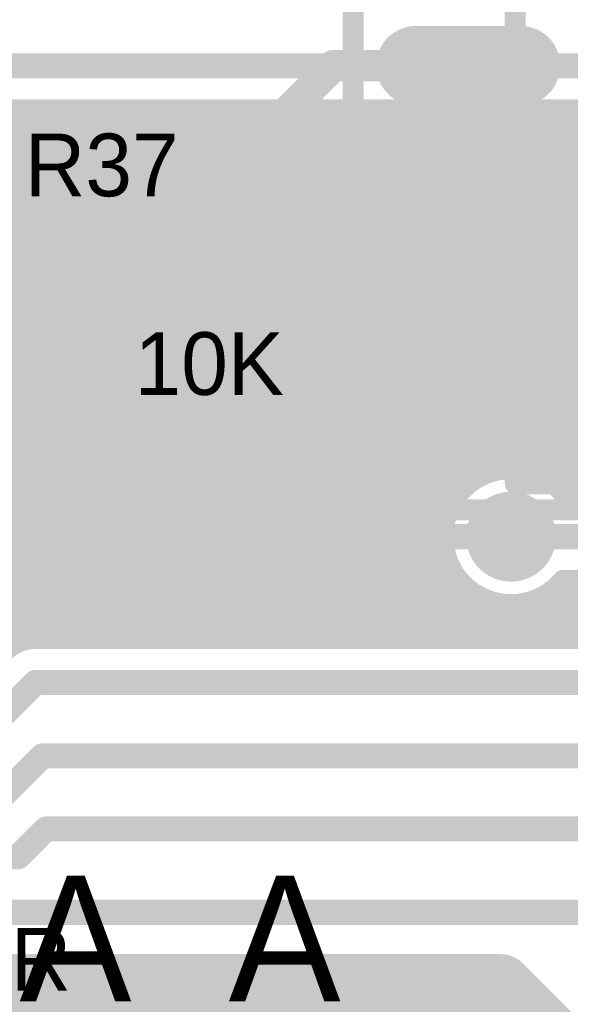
# Model space of a CAD drawing. Extents: x 7.17 to 14.1, y 4 to 11.75.
# Tile 54 of 219: x 8.07 to 8.34, y 7.76 to 8.23. Entities that reach past the tile are written whole.
import ezdxf

# ---------------------------------------------------------------- set-up
doc = ezdxf.new("R2010")
doc.units = 0
doc.layers.get('0').update_dxf_attribs({"linetype": 'CONTINUOUS'})
for name, color, linetype in [('BOTTOMLAYER', 5, 'CONTINUOUS'), ('BOTTOMSOLDER', 6, 'CONTINUOUS'), ('MECHANICAL1', 6, 'CONTINUOUS'), ('MECHANICAL5', 56, 'CONTINUOUS'), ('TOPLAYER', 1, 'CONTINUOUS'), ('TOPOVERLAY', 2, 'CONTINUOUS'), ('TOPPASTE', 8, 'CONTINUOUS'), ('TOPSOLDER', 216, 'CONTINUOUS')]:
    doc.layers.add(name, color=color, linetype=linetype)

# ---------------------------------------------------------------- blocks, each defined once
blk = doc.blocks.new('SWITCH_4_POS_SPST_66')
at = {"layer": 'MECHANICAL1', "const_width": 0.01}
for points in [[(0.0225, -0.075), (0.0225, 0.05)], [(0.0225, -0.2), (0.0225, 0.05)], [(-0.02, 0.0075), (0.0225, 0.0075)], [(-0.02, 0), (-0.02, 0.0075)], [(-0.02, -0.0075), (-0.02, 0)], [(-0.02, -0.0075), (0.0225, -0.0075)], [(-0.02, -0.0425), (0.0225, -0.0425)], [(-0.02, -0.05), (-0.02, -0.0425)], [(-0.02, -0.0575), (-0.02, -0.05)], [(-0.02, -0.0575), (0.0225, -0.0575)], [(-0.02, -0.0925), (0.0225, -0.0925)], [(-0.02, -0.1), (-0.02, -0.0925)], [(-0.02, -0.1075), (-0.02, -0.1)], [(-0.02, -0.1075), (0.0225, -0.1075)], [(-0.02, -0.1425), (0.0225, -0.1425)], [(-0.02, -0.15), (-0.02, -0.1425)], [(-0.02, -0.1575), (-0.02, -0.15)], [(-0.02, -0.1575), (0.0225, -0.1575)], [(0.0225, -0.2), (0.1975, -0.2)]]:
    blk.add_lwpolyline(points, dxfattribs=at)
at = {"layer": 'MECHANICAL1', "const_width": 0.005}
for points in [[(-0.0225, 0.0075, 1), (-0.0175, 0.0075, 1)], [(-0.0225, 0.0075, 1), (-0.0175, 0.0075, 1)], [(0.02, 0.0075, 1), (0.025, 0.0075, 1)], [(-0.0225, 0, 1), (-0.0175, 0, 1)], [(-0.0225, 0, 1), (-0.0175, 0, 1)], [(-0.0225, -0.0075, 1), (-0.0175, -0.0075, 1)], [(-0.0225, -0.0075, 1), (-0.0175, -0.0075, 1)], [(0.02, -0.0075, 1), (0.025, -0.0075, 1)], [(-0.0225, -0.0425, 1), (-0.0175, -0.0425, 1)], [(-0.0225, -0.0425, 1), (-0.0175, -0.0425, 1)], [(0.02, -0.0425, 1), (0.025, -0.0425, 1)], [(-0.0225, -0.05, 1), (-0.0175, -0.05, 1)], [(-0.0225, -0.05, 1), (-0.0175, -0.05, 1)], [(-0.0225, -0.0575, 1), (-0.0175, -0.0575, 1)], [(-0.0225, -0.0575, 1), (-0.0175, -0.0575, 1)], [(0.02, -0.0575, 1), (0.025, -0.0575, 1)], [(0.02, -0.075, 1), (0.025, -0.075, 1)], [(-0.0225, -0.0925, 1), (-0.0175, -0.0925, 1)], [(-0.0225, -0.0925, 1), (-0.0175, -0.0925, 1)], [(0.02, -0.0925, 1), (0.025, -0.0925, 1)], [(-0.0225, -0.1, 1), (-0.0175, -0.1, 1)], [(-0.0225, -0.1, 1), (-0.0175, -0.1, 1)], [(-0.0225, -0.1075, 1), (-0.0175, -0.1075, 1)], [(-0.0225, -0.1075, 1), (-0.0175, -0.1075, 1)], [(0.02, -0.1075, 1), (0.025, -0.1075, 1)], [(-0.0225, -0.1425, 1), (-0.0175, -0.1425, 1)], [(-0.0225, -0.1425, 1), (-0.0175, -0.1425, 1)], [(0.02, -0.1425, 1), (0.025, -0.1425, 1)], [(-0.0225, -0.15, 1), (-0.0175, -0.15, 1)], [(-0.0225, -0.15, 1), (-0.0175, -0.15, 1)], [(-0.0225, -0.1575, 1), (-0.0175, -0.1575, 1)], [(-0.0225, -0.1575, 1), (-0.0175, -0.1575, 1)], [(0.02, -0.1575, 1), (0.025, -0.1575, 1)], [(0.02, -0.2, 1), (0.025, -0.2, 1)], [(0.02, -0.2, 1), (0.025, -0.2, 1)]]:
    blk.add_lwpolyline(points, format="xyb", close=True, dxfattribs=at)
at = {"layer": 'TOPLAYER', "const_width": 0.03}
for points in [[(0.025, 0), (-0.025, 0)], [(0.025, -0.05), (-0.025, -0.05)], [(0.025, -0.1), (-0.025, -0.1)], [(0.025, -0.15), (-0.025, -0.15)]]:
    blk.add_lwpolyline(points, dxfattribs=at)
at = {"layer": 'TOPLAYER', "const_width": 0.015}
for points in [[(-0.0325, 0, 1), (-0.0175, 0, 1)], [(0.0175, 0, 1), (0.0325, 0, 1)], [(-0.0325, -0.05, 1), (-0.0175, -0.05, 1)], [(0.0175, -0.05, 1), (0.0325, -0.05, 1)], [(-0.0325, -0.1, 1), (-0.0175, -0.1, 1)], [(0.0175, -0.1, 1), (0.0325, -0.1, 1)], [(-0.0325, -0.15, 1), (-0.0175, -0.15, 1)], [(0.0175, -0.15, 1), (0.0325, -0.15, 1)]]:
    blk.add_lwpolyline(points, format="xyb", close=True, dxfattribs=at)
at = {"layer": 'TOPOVERLAY', "const_width": 0.01}
for points in [[(-0.055, -0.2125), (-0.055, 0.0625)], [(-0.055, -0.2125), (0.275, -0.2125)]]:
    blk.add_lwpolyline(points, dxfattribs=at)
at = {"layer": 'TOPOVERLAY', "const_width": 0.005}
blk.add_lwpolyline([(-0.0575, -0.2125, 1), (-0.0525, -0.2125, 1)], format="xyb", close=True, dxfattribs=at)
blk.add_lwpolyline([(-0.0575, -0.2125, 1), (-0.0525, -0.2125, 1)], format="xyb", close=True, dxfattribs=at)
at = {"layer": 'TOPPASTE', "const_width": 0.03}
for points in [[(0.025, 0), (-0.025, 0)], [(0.025, -0.05), (-0.025, -0.05)], [(0.025, -0.1), (-0.025, -0.1)], [(0.025, -0.15), (-0.025, -0.15)]]:
    blk.add_lwpolyline(points, dxfattribs=at)
at = {"layer": 'TOPPASTE', "const_width": 0.015}
for points in [[(-0.0325, 0, 1), (-0.0175, 0, 1)], [(0.0175, 0, 1), (0.0325, 0, 1)], [(-0.0325, -0.05, 1), (-0.0175, -0.05, 1)], [(0.0175, -0.05, 1), (0.0325, -0.05, 1)], [(-0.0325, -0.1, 1), (-0.0175, -0.1, 1)], [(0.0175, -0.1, 1), (0.0325, -0.1, 1)], [(-0.0325, -0.15, 1), (-0.0175, -0.15, 1)], [(0.0175, -0.15, 1), (0.0325, -0.15, 1)]]:
    blk.add_lwpolyline(points, format="xyb", close=True, dxfattribs=at)
at = {"layer": 'TOPSOLDER', "const_width": 0.038}
for points in [[(0.025, 0), (-0.025, 0)], [(0.025, -0.05), (-0.025, -0.05)], [(0.025, -0.1), (-0.025, -0.1)], [(0.025, -0.15), (-0.025, -0.15)]]:
    blk.add_lwpolyline(points, dxfattribs=at)
at = {"layer": 'TOPSOLDER', "const_width": 0.019}
for points in [[(-0.0345, 0, 1), (-0.0155, 0, 1)], [(0.0155, 0, 1), (0.0345, 0, 1)], [(-0.0345, -0.05, 1), (-0.0155, -0.05, 1)], [(0.0155, -0.05, 1), (0.0345, -0.05, 1)], [(-0.0345, -0.1, 1), (-0.0155, -0.1, 1)], [(0.0155, -0.1, 1), (0.0345, -0.1, 1)], [(-0.0345, -0.15, 1), (-0.0155, -0.15, 1)], [(0.0155, -0.15, 1), (0.0345, -0.15, 1)]]:
    blk.add_lwpolyline(points, format="xyb", close=True, dxfattribs=at)
blk = doc.blocks.new('0603_72')
at = {"layer": 'MECHANICAL1', "const_width": 0.01}
for points in [[(-0.000531, 0.015748), (-0.000531, -0.014252)], [(-0.000531, 0.015748), (0.059468, 0.015748)], [(0.059468, 0.015748), (0.059468, -0.014252)], [(-0.000531, -0.014252), (0.059468, -0.014252)]]:
    blk.add_lwpolyline(points, dxfattribs=at)
at = {"layer": 'MECHANICAL1', "const_width": 0.005}
for points in [[(-0.003031, 0.015748, 1), (0.001969, 0.015748, 1)], [(-0.003031, 0.015748, 1), (0.001969, 0.015748, 1)], [(0.056968, 0.015748, 1), (0.061968, 0.015748, 1)], [(0.056968, 0.015748, 1), (0.061968, 0.015748, 1)], [(-0.003031, -0.014252, 1), (0.001969, -0.014252, 1)], [(-0.003031, -0.014252, 1), (0.001969, -0.014252, 1)], [(0.056968, -0.014252, 1), (0.061968, -0.014252, 1)], [(0.056968, -0.014252, 1), (0.061968, -0.014252, 1)]]:
    blk.add_lwpolyline(points, format="xyb", close=True, dxfattribs=at)
at = {"layer": 'TOPLAYER'}
for points in [[(-0.015, -0.015), (0.015, -0.015), (-0.015, 0.015), (0.015, 0.015)], [(0.045, -0.015), (0.075, -0.015), (0.045, 0.015), (0.075, 0.015)]]:
    blk.add_solid(points, dxfattribs=at)
at = {"layer": 'TOPOVERLAY', "const_width": 0.01}
for points in [[(-0.03, 0.03), (-0.03, 0)], [(-0.03, 0.03), (0.09, 0.03)], [(0.09, 0.03), (0.09, -0.03)], [(-0.03, 0), (-0.03, -0.03)], [(-0.03, -0.03), (0.09, -0.03)]]:
    blk.add_lwpolyline(points, dxfattribs=at)
at = {"layer": 'TOPOVERLAY', "const_width": 0.005}
for points in [[(-0.0325, 0.03, 1), (-0.0275, 0.03, 1)], [(-0.0325, 0.03, 1), (-0.0275, 0.03, 1)], [(0.0875, 0.03, 1), (0.0925, 0.03, 1)], [(0.0875, 0.03, 1), (0.0925, 0.03, 1)], [(-0.0325, 0, 1), (-0.0275, 0, 1)], [(-0.0325, 0, 1), (-0.0275, 0, 1)], [(-0.0325, -0.03, 1), (-0.0275, -0.03, 1)], [(-0.0325, -0.03, 1), (-0.0275, -0.03, 1)], [(0.0875, -0.03, 1), (0.0925, -0.03, 1)], [(0.0875, -0.03, 1), (0.0925, -0.03, 1)]]:
    blk.add_lwpolyline(points, format="xyb", close=True, dxfattribs=at)
at = {"layer": 'TOPPASTE'}
for points in [[(-0.015, -0.015), (0.015, -0.015), (-0.015, 0.015), (0.015, 0.015)], [(0.045, -0.015), (0.075, -0.015), (0.045, 0.015), (0.075, 0.015)]]:
    blk.add_solid(points, dxfattribs=at)
at = {"layer": 'TOPSOLDER'}
for points in [[(-0.019, -0.019), (0.019, -0.019), (-0.019, 0.019), (0.019, 0.019)], [(0.041, -0.019), (0.079, -0.019), (0.041, 0.019), (0.079, 0.019)]]:
    blk.add_solid(points, dxfattribs=at)

msp = doc.modelspace()

# ---------------------------------------------------------------- linework, layer by layer
at = {"layer": 'BOTTOMLAYER'}
for points, const_width in [([(8.203696, 7.935), (8.4936, 8.224904)], 0.008), ([(8.210767, 7.935), (8.500671, 8.224904)], 0.008), ([(8.295622, 8.012784), (8.507742, 8.224904)], 0.008), ([(8.305856, 8.015947), (8.514813, 8.224904)], 0.008), ([(8.313032, 8.016052), (8.521884, 8.224904)], 0.008), ([(8.318936, 8.014885), (8.528955, 8.224904)], 0.008), ([(8.324, 8.012878), (8.536026, 8.224904)], 0.008), ([(8.3284, 8.010206), (8.543097, 8.224904)], 0.008), ([(8.332212, 8.006948), (8.550168, 8.224904)], 0.008), ([(8.337044, 8.004708), (8.55724, 8.224904)], 0.008), ([(7.877405, 8.209904), (8.432405, 8.209904)], 0.012), ([(7.788452, 7.901596), (8.07676, 8.189904)], 0.008), ([(7.795523, 7.901596), (8.083831, 8.189904)], 0.008), ([(7.802594, 7.901596), (8.090903, 8.189904)], 0.008), ([(7.809666, 7.901596), (8.097974, 8.189904)], 0.008), ([(7.816737, 7.901596), (8.105045, 8.189904)], 0.008), ([(7.823808, 7.901596), (8.112116, 8.189904)], 0.008), ([(7.830879, 7.901596), (8.119187, 8.189904)], 0.008), ([(7.83795, 7.901596), (8.126258, 8.189904)], 0.008), ([(7.845021, 7.901596), (8.133329, 8.189904)], 0.008), ([(7.852092, 7.901596), (8.1404, 8.189904)], 0.008), ([(7.859163, 7.901596), (8.147471, 8.189904)], 0.008), ([(7.866234, 7.901596), (8.154542, 8.189904)], 0.008), ([(7.873305, 7.901596), (8.161613, 8.189904)], 0.008), ([(7.880377, 7.901596), (8.168685, 8.189904)], 0.008), ([(7.884169, 8.188383), (8.137552, 7.935)], 0.008), ([(7.885689, 8.189904), (8.408069, 8.189904)], 0.008), ([(7.887448, 7.901596), (8.175756, 8.189904)], 0.008), ([(7.889719, 8.189904), (8.144623, 7.935)], 0.008), ([(7.894519, 7.901596), (8.182827, 8.189904)], 0.008), ([(7.89679, 8.189904), (8.151694, 7.935)], 0.008), ([(7.90159, 7.901596), (8.189898, 8.189904)], 0.008), ([(7.903861, 8.189904), (8.158765, 7.935)], 0.008), ([(7.908661, 7.901596), (8.196969, 8.189904)], 0.008), ([(7.910932, 8.189904), (8.165836, 7.935)], 0.008), ([(7.915732, 7.901596), (8.20404, 8.189904)], 0.008), ([(7.918004, 8.189904), (8.172908, 7.935)], 0.008), ([(7.922803, 7.901596), (8.211111, 8.189904)], 0.008), ([(7.925075, 8.189904), (8.179979, 7.935)], 0.008), ([(7.929874, 7.901596), (8.218182, 8.189904)], 0.008), ([(7.932146, 8.189904), (8.18705, 7.935)], 0.008), ([(7.936945, 7.901596), (8.225253, 8.189904)], 0.008), ([(7.939217, 8.189904), (8.194121, 7.935)], 0.008), ([(7.944017, 7.901596), (8.232325, 8.189904)], 0.008), ([(7.946288, 8.189904), (8.201192, 7.935)], 0.008), ([(7.951088, 7.901596), (8.239396, 8.189904)], 0.008), ([(7.953359, 8.189904), (8.208263, 7.935)], 0.008), ([(7.958159, 7.901596), (8.246467, 8.189904)], 0.008), ([(7.96043, 8.189904), (8.215334, 7.935)], 0.008), ([(7.96523, 7.901596), (8.253538, 8.189904)], 0.008), ([(7.967501, 8.189904), (8.222405, 7.935)], 0.008), ([(7.972301, 7.901596), (8.260609, 8.189904)], 0.008), ([(7.974572, 8.189904), (8.229476, 7.935)], 0.008), ([(7.979372, 7.901596), (8.26768, 8.189904)], 0.008), ([(7.981643, 8.189904), (8.236547, 7.935)], 0.008), ([(7.986443, 7.901596), (8.274751, 8.189904)], 0.008), ([(7.988715, 8.189904), (8.243619, 7.935)], 0.008), ([(7.993514, 7.901596), (8.281822, 8.189904)], 0.008), ([(7.995786, 8.189904), (8.25069, 7.935)], 0.008), ([(8.000585, 7.901596), (8.288893, 8.189904)], 0.008), ([(8.002857, 8.189904), (8.257761, 7.935)], 0.008), ([(8.007656, 7.901596), (8.295964, 8.189904)], 0.008), ([(8.009928, 8.189904), (8.264832, 7.935)], 0.008), ([(8.014727, 7.901596), (8.303036, 8.189904)], 0.008), ([(8.016999, 8.189904), (8.271903, 7.935)], 0.008), ([(8.021799, 7.901596), (8.310107, 8.189904)], 0.008), ([(8.02407, 8.189904), (8.278974, 7.935)], 0.008), ([(8.02887, 7.901596), (8.317178, 8.189904)], 0.008), ([(8.031141, 8.189904), (8.286045, 7.935)], 0.008), ([(8.035941, 7.901596), (8.324249, 8.189904)], 0.008), ([(8.038212, 8.189904), (8.293116, 7.935)], 0.008), ([(8.045283, 8.189904), (8.300187, 7.935)], 0.008), ([(8.052354, 8.189904), (8.307258, 7.935)], 0.008), ([(8.059425, 8.189904), (8.314329, 7.935)], 0.008), ([(8.066497, 8.189904), (8.279348, 7.977052)], 0.008), ([(8.073568, 8.189904), (8.278406, 7.985066)], 0.008), ([(8.074853, 7.933437), (8.33132, 8.189904)], 0.008), ([(8.080639, 8.189904), (8.279127, 7.991416)], 0.008), ([(8.083487, 7.935), (8.338391, 8.189904)], 0.008), ([(8.08771, 8.189904), (8.280816, 7.996798)], 0.008), ([(8.090558, 7.935), (8.345462, 8.189904)], 0.008), ([(8.094781, 8.189904), (8.283227, 8.001458)], 0.008), ([(8.097629, 7.935), (8.352533, 8.189904)], 0.008), ([(8.101852, 8.189904), (8.286248, 8.005508)], 0.008), ([(8.1047, 7.935), (8.359604, 8.189904)], 0.008), ([(8.108923, 8.189904), (8.289838, 8.00899)], 0.008), ([(8.111771, 7.935), (8.366675, 8.189904)], 0.008), ([(8.115994, 8.189904), (8.294, 8.011898)], 0.008), ([(8.118842, 7.935), (8.373746, 8.189904)], 0.008), ([(8.123065, 8.189904), (8.298788, 8.014181)], 0.008), ([(8.125914, 7.935), (8.380818, 8.189904)], 0.008), ([(8.130137, 8.189904), (8.30433, 8.015711)], 0.008), ([(8.132985, 7.935), (8.387889, 8.189904)], 0.008), ([(8.137208, 8.189904), (8.31092, 8.016192)], 0.008), ([(8.140056, 7.935), (8.39496, 8.189904)], 0.008), ([(8.144279, 8.189904), (8.319459, 8.014724)], 0.008), ([(8.147127, 7.935), (8.402031, 8.189904)], 0.008), ([(8.15135, 8.189904), (8.336546, 8.004708)], 0.008), ([(8.154198, 7.935), (8.408541, 8.189343)], 0.008), ([(8.158421, 8.189904), (8.343617, 8.004708)], 0.008), ([(8.165492, 8.189904), (8.350688, 8.004708)], 0.008), ([(8.172563, 8.189904), (8.357759, 8.004708)], 0.008), ([(8.179634, 8.189904), (8.36483, 8.004708)], 0.008), ([(8.186705, 8.189904), (8.371901, 8.004708)], 0.008), ([(8.193776, 8.189904), (8.378972, 8.004708)], 0.008), ([(8.200848, 8.189904), (8.386043, 8.004708)], 0.008), ([(8.207919, 8.189904), (8.393115, 8.004708)], 0.008), ([(8.21499, 8.189904), (8.400186, 8.004708)], 0.008), ([(8.222061, 8.189904), (8.407257, 8.004708)], 0.008), ([(8.229132, 8.189904), (8.414328, 8.004708)], 0.008), ([(8.236203, 8.189904), (8.421399, 8.004708)], 0.008), ([(8.243274, 8.189904), (8.42847, 8.004708)], 0.008), ([(8.250345, 8.189904), (8.435541, 8.004708)], 0.008), ([(8.257416, 8.189904), (8.442612, 8.004708)], 0.008), ([(8.264487, 8.189904), (8.449683, 8.004708)], 0.008), ([(8.271558, 8.189904), (8.456755, 8.004708)], 0.008), ([(8.27863, 8.189904), (8.463826, 8.004708)], 0.008), ([(8.285701, 8.189904), (8.470897, 8.004708)], 0.008), ([(8.292772, 8.189904), (8.477676, 8.005)], 0.008), ([(8.299843, 8.189904), (8.48119, 8.008557)], 0.008), ([(8.306914, 8.189904), (8.485274, 8.011544)], 0.008), ([(8.313985, 8.189904), (8.489973, 8.013916)], 0.008), ([(8.321056, 8.189904), (8.495402, 8.015558)], 0.008), ([(8.328127, 8.189904), (8.501823, 8.016208)], 0.008), ([(8.335198, 8.189904), (8.509985, 8.015118)], 0.008), ([(7.880633, 8.184848), (8.130481, 7.935)], 0.008), ([(8.161269, 7.935), (8.412095, 8.185826)], 0.008), ([(8.16834, 7.935), (8.41622, 8.18288)], 0.008), ([(7.873562, 8.177777), (8.116339, 7.935)], 0.008), ([(7.877097, 8.181312), (8.12341, 7.935)], 0.008), ([(8.175411, 7.935), (8.420966, 8.180554)], 0.008), ([(8.182482, 7.935), (8.426454, 8.178971)], 0.008), ([(8.189554, 7.935), (8.432962, 8.178409)], 0.008), ([(8.196625, 7.935), (8.441315, 8.17969)], 0.008), ([(7.869944, 8.174323), (8.109268, 7.935)], 0.008), ([(7.839008, 8.169904), (8.075295, 7.933617)], 0.008), ([(7.846079, 8.169904), (8.081044, 7.934939)], 0.008), ([(7.85315, 8.169904), (8.088054, 7.935)], 0.008), ([(7.860046, 8.170079), (8.095125, 7.935)], 0.008), ([(7.865556, 8.17164), (8.102196, 7.935)], 0.008), ([(8.33424, 8.004708), (8.477433, 8.004708)], 0.008), ([(8.217838, 7.935), (8.281828, 7.99899)], 0.008), ([(8.224909, 7.935), (8.278665, 7.988756)], 0.008), ([(8.309904, 7.984708), (8.501769, 7.984708)], 0.012), ([(8.23198, 7.935), (8.27856, 7.98158)], 0.008), ([(8.239051, 7.935), (8.279727, 7.975676)], 0.008), ([(8.246122, 7.935), (8.281734, 7.970612)], 0.008), ([(8.253193, 7.935), (8.284406, 7.966212)], 0.008), ([(8.260264, 7.935), (8.287664, 7.9624)], 0.008), ([(8.309762, 7.935), (8.33947, 7.964708)], 0.008), ([(8.316833, 7.935), (8.346541, 7.964708)], 0.008), ([(8.323904, 7.935), (8.353612, 7.964708)], 0.008), ([(8.330704, 7.961052), (8.356756, 7.935)], 0.008), ([(8.330975, 7.935), (8.360684, 7.964708)], 0.008), ([(8.334186, 7.964642), (8.363827, 7.935)], 0.008), ([(8.33424, 7.964708), (8.477433, 7.964708)], 0.008), ([(8.338047, 7.935), (8.367755, 7.964708)], 0.008), ([(8.34119, 7.964708), (8.370898, 7.935)], 0.008), ([(8.267336, 7.935), (8.291488, 7.959152)], 0.008), ([(8.274407, 7.935), (8.295899, 7.956493)], 0.008), ([(8.302691, 7.935), (8.324468, 7.956777)], 0.008), ([(8.321994, 7.95562), (8.342614, 7.935)], 0.008), ([(8.326654, 7.958031), (8.349685, 7.935)], 0.008), ([(8.281478, 7.935), (8.300977, 7.954499)], 0.008), ([(8.288549, 7.935), (8.3069, 7.953352)], 0.008), ([(8.29562, 7.935), (8.31411, 7.95349)], 0.008), ([(8.302248, 7.954153), (8.321401, 7.935)], 0.008), ([(8.310262, 7.95321), (8.328472, 7.935)], 0.008), ([(8.316612, 7.953931), (8.335543, 7.935)], 0.008), ([(8.082604, 7.935), (9.080568, 7.935)], 0.008), ([(8.0492, 7.881596), (8.082604, 7.915)], 0.012), ([(8.082604, 7.915), (9.104904, 7.915)], 0.012), ([(8.062604, 7.856596), (8.085912, 7.879904)], 0.012), ([(8.085912, 7.879904), (9.152405, 7.879904)], 0.012), ([(8.074296, 7.831596), (8.087604, 7.844904)], 0.012), ([(8.087604, 7.844904), (8.412405, 7.844904)], 0.012), ([(7.697604, 7.831596), (8.074296, 7.831596)], 0.012), ([(7.504904, 7.805), (8.344904, 7.805)], 0.012), ([(7.864904, 7.77), (8.304904, 7.77)], 0.03), ([(8.304904, 7.77), (8.369904, 7.705)], 0.03)]:
    msp.add_lwpolyline(points, dxfattribs=dict(at, const_width=const_width))
for points, const_width in [([(8.071568, 8.189904, 1), (8.075568, 8.189904, 1)], 0.004), ([(8.07476, 8.189904, 1), (8.07876, 8.189904, 1)], 0.004), ([(8.078639, 8.189904, 1), (8.082639, 8.189904, 1)], 0.004), ([(8.081831, 8.189904, 1), (8.085831, 8.189904, 1)], 0.004), ([(8.08571, 8.189904, 1), (8.08971, 8.189904, 1)], 0.004), ([(8.088902, 8.189904, 1), (8.092902, 8.189904, 1)], 0.004), ([(8.092781, 8.189904, 1), (8.096781, 8.189904, 1)], 0.004), ([(8.095974, 8.189904, 1), (8.099974, 8.189904, 1)], 0.004), ([(8.099852, 8.189904, 1), (8.103852, 8.189904, 1)], 0.004), ([(8.103045, 8.189904, 1), (8.107045, 8.189904, 1)], 0.004), ([(8.106923, 8.189904, 1), (8.110923, 8.189904, 1)], 0.004), ([(8.110116, 8.189904, 1), (8.114116, 8.189904, 1)], 0.004), ([(8.113994, 8.189904, 1), (8.117994, 8.189904, 1)], 0.004), ([(8.117187, 8.189904, 1), (8.121187, 8.189904, 1)], 0.004), ([(8.121065, 8.189904, 1), (8.125065, 8.189904, 1)], 0.004), ([(8.124258, 8.189904, 1), (8.128258, 8.189904, 1)], 0.004), ([(8.128137, 8.189904, 1), (8.132136, 8.189904, 1)], 0.004), ([(8.131329, 8.189904, 1), (8.135329, 8.189904, 1)], 0.004), ([(8.135208, 8.189904, 1), (8.139208, 8.189904, 1)], 0.004), ([(8.1384, 8.189904, 1), (8.1424, 8.189904, 1)], 0.004), ([(8.142279, 8.189904, 1), (8.146279, 8.189904, 1)], 0.004), ([(8.145471, 8.189904, 1), (8.149471, 8.189904, 1)], 0.004), ([(8.14935, 8.189904, 1), (8.15335, 8.189904, 1)], 0.004), ([(8.152542, 8.189904, 1), (8.156542, 8.189904, 1)], 0.004), ([(8.156421, 8.189904, 1), (8.160421, 8.189904, 1)], 0.004), ([(8.159614, 8.189904, 1), (8.163614, 8.189904, 1)], 0.004), ([(8.163492, 8.189904, 1), (8.167492, 8.189904, 1)], 0.004), ([(8.166685, 8.189904, 1), (8.170685, 8.189904, 1)], 0.004), ([(8.170563, 8.189904, 1), (8.174563, 8.189904, 1)], 0.004), ([(8.173756, 8.189904, 1), (8.177756, 8.189904, 1)], 0.004), ([(8.177634, 8.189904, 1), (8.181634, 8.189904, 1)], 0.004), ([(8.180827, 8.189904, 1), (8.184827, 8.189904, 1)], 0.004), ([(8.184705, 8.189904, 1), (8.188705, 8.189904, 1)], 0.004), ([(8.187898, 8.189904, 1), (8.191898, 8.189904, 1)], 0.004), ([(8.191776, 8.189904, 1), (8.195776, 8.189904, 1)], 0.004), ([(8.194969, 8.189904, 1), (8.198969, 8.189904, 1)], 0.004), ([(8.198847, 8.189904, 1), (8.202848, 8.189904, 1)], 0.004), ([(8.20204, 8.189904, 1), (8.20604, 8.189904, 1)], 0.004), ([(8.205919, 8.189904, 1), (8.209919, 8.189904, 1)], 0.004), ([(8.209111, 8.189904, 1), (8.213111, 8.189904, 1)], 0.004), ([(8.21299, 8.189904, 1), (8.21699, 8.189904, 1)], 0.004), ([(8.216182, 8.189904, 1), (8.220182, 8.189904, 1)], 0.004), ([(8.220061, 8.189904, 1), (8.224061, 8.189904, 1)], 0.004), ([(8.223253, 8.189904, 1), (8.227253, 8.189904, 1)], 0.004), ([(8.227132, 8.189904, 1), (8.231132, 8.189904, 1)], 0.004), ([(8.230325, 8.189904, 1), (8.234324, 8.189904, 1)], 0.004), ([(8.234203, 8.189904, 1), (8.238203, 8.189904, 1)], 0.004), ([(8.237396, 8.189904, 1), (8.241396, 8.189904, 1)], 0.004), ([(8.241274, 8.189904, 1), (8.245274, 8.189904, 1)], 0.004), ([(8.244467, 8.189904, 1), (8.248467, 8.189904, 1)], 0.004), ([(8.248345, 8.189904, 1), (8.252345, 8.189904, 1)], 0.004), ([(8.251538, 8.189904, 1), (8.255538, 8.189904, 1)], 0.004), ([(8.255416, 8.189904, 1), (8.259416, 8.189904, 1)], 0.004), ([(8.258609, 8.189904, 1), (8.262609, 8.189904, 1)], 0.004), ([(8.262487, 8.189904, 1), (8.266487, 8.189904, 1)], 0.004), ([(8.26568, 8.189904, 1), (8.26968, 8.189904, 1)], 0.004), ([(8.269559, 8.189904, 1), (8.273559, 8.189904, 1)], 0.004), ([(8.272751, 8.189904, 1), (8.276751, 8.189904, 1)], 0.004), ([(8.27663, 8.189904, 1), (8.28063, 8.189904, 1)], 0.004), ([(8.279822, 8.189904, 1), (8.283822, 8.189904, 1)], 0.004), ([(8.283701, 8.189904, 1), (8.287701, 8.189904, 1)], 0.004), ([(8.286893, 8.189904, 1), (8.290893, 8.189904, 1)], 0.004), ([(8.290772, 8.189904, 1), (8.294772, 8.189904, 1)], 0.004), ([(8.293964, 8.189904, 1), (8.297964, 8.189904, 1)], 0.004), ([(8.297843, 8.189904, 1), (8.301843, 8.189904, 1)], 0.004), ([(8.301035, 8.189904, 1), (8.305036, 8.189904, 1)], 0.004), ([(8.304914, 8.189904, 1), (8.308914, 8.189904, 1)], 0.004), ([(8.308107, 8.189904, 1), (8.312107, 8.189904, 1)], 0.004), ([(8.311985, 8.189904, 1), (8.315985, 8.189904, 1)], 0.004), ([(8.315178, 8.189904, 1), (8.319178, 8.189904, 1)], 0.004), ([(8.319056, 8.189904, 1), (8.323056, 8.189904, 1)], 0.004), ([(8.322249, 8.189904, 1), (8.326249, 8.189904, 1)], 0.004), ([(8.326127, 8.189904, 1), (8.330127, 8.189904, 1)], 0.004), ([(8.32932, 8.189904, 1), (8.33332, 8.189904, 1)], 0.004), ([(8.333198, 8.189904, 1), (8.337198, 8.189904, 1)], 0.004), ([(8.336391, 8.189904, 1), (8.340391, 8.189904, 1)], 0.004), ([(8.293622, 8.012784, 1), (8.297622, 8.012784, 1)], 0.004), ([(8.296788, 8.014181, 1), (8.300788, 8.014181, 1)], 0.004), ([(8.30233, 8.015711, 1), (8.30633, 8.015711, 1)], 0.004), ([(8.303856, 8.015947, 1), (8.307856, 8.015947, 1)], 0.004), ([(8.30892, 8.016192, 1), (8.31292, 8.016192, 1)], 0.004), ([(8.311032, 8.016052, 1), (8.315032, 8.016052, 1)], 0.004), ([(8.316936, 8.014885, 1), (8.320936, 8.014885, 1)], 0.004), ([(8.317459, 8.014724, 1), (8.321459, 8.014724, 1)], 0.004), ([(8.322, 8.012878, 1), (8.326, 8.012878, 1)], 0.004), ([(8.287838, 8.00899, 1), (8.291838, 8.00899, 1)], 0.004), ([(8.292, 8.011898, 1), (8.296, 8.011898, 1)], 0.004), ([(8.3264, 8.010206, 1), (8.3304, 8.010206, 1)], 0.004), ([(8.284248, 8.005508, 1), (8.288248, 8.005508, 1)], 0.004), ([(8.330212, 8.006948, 1), (8.334212, 8.006948, 1)], 0.004), ([(8.33224, 8.004708, 1), (8.33624, 8.004708, 1)], 0.004), ([(8.33224, 8.004708, 1), (8.33624, 8.004708, 1)], 0.004), ([(8.334546, 8.004708, 1), (8.338546, 8.004708, 1)], 0.004), ([(8.335044, 8.004708, 1), (8.339044, 8.004708, 1)], 0.004), ([(8.279828, 7.99899, 1), (8.283828, 7.99899, 1)], 0.004), ([(8.281227, 8.001458, 1), (8.285227, 8.001458, 1)], 0.004), ([(8.278816, 7.996798, 1), (8.282816, 7.996798, 1)], 0.004), ([(8.276665, 7.988756, 1), (8.280665, 7.988756, 1)], 0.004), ([(8.277127, 7.991416, 1), (8.281127, 7.991416, 1)], 0.004), ([(8.276406, 7.985066, 1), (8.280406, 7.985066, 1)], 0.004), ([(8.306904, 7.984708, 1), (8.312904, 7.984708, 1)], 0.006), ([(8.27656, 7.98158, 1), (8.28056, 7.98158, 1)], 0.004), ([(8.277349, 7.977052, 1), (8.281349, 7.977052, 1)], 0.004), ([(8.277727, 7.975676, 1), (8.281727, 7.975676, 1)], 0.004), ([(8.279734, 7.970612, 1), (8.283734, 7.970612, 1)], 0.004), ([(8.282406, 7.966212, 1), (8.286406, 7.966212, 1)], 0.004), ([(8.285664, 7.9624, 1), (8.289664, 7.9624, 1)], 0.004), ([(8.328704, 7.961052, 1), (8.332704, 7.961052, 1)], 0.004), ([(8.332185, 7.964642, 1), (8.336185, 7.964642, 1)], 0.004), ([(8.33224, 7.964708, 1), (8.33624, 7.964708, 1)], 0.004), ([(8.33224, 7.964708, 1), (8.33624, 7.964708, 1)], 0.004), ([(8.33747, 7.964708, 1), (8.34147, 7.964708, 1)], 0.004), ([(8.33919, 7.964708, 1), (8.34319, 7.964708, 1)], 0.004), ([(8.289488, 7.959152, 1), (8.293488, 7.959152, 1)], 0.004), ([(8.293899, 7.956493, 1), (8.297899, 7.956493, 1)], 0.004), ([(8.319994, 7.95562, 1), (8.323994, 7.95562, 1)], 0.004), ([(8.322468, 7.956777, 1), (8.326468, 7.956777, 1)], 0.004), ([(8.324654, 7.958031, 1), (8.328654, 7.958031, 1)], 0.004), ([(8.298977, 7.954499, 1), (8.302977, 7.954499, 1)], 0.004), ([(8.300248, 7.954153, 1), (8.304248, 7.954153, 1)], 0.004), ([(8.3049, 7.953352, 1), (8.3089, 7.953352, 1)], 0.004), ([(8.308262, 7.95321, 1), (8.312262, 7.95321, 1)], 0.004), ([(8.31211, 7.95349, 1), (8.31611, 7.95349, 1)], 0.004), ([(8.314612, 7.953931, 1), (8.318612, 7.953931, 1)], 0.004), ([(8.072853, 7.933437, 1), (8.076853, 7.933437, 1)], 0.004), ([(8.073295, 7.933617, 1), (8.077295, 7.933617, 1)], 0.004), ([(8.079044, 7.934939, 1), (8.083044, 7.934939, 1)], 0.004), ([(8.080604, 7.935, 1), (8.084604, 7.935, 1)], 0.004), ([(8.080604, 7.935, 1), (8.084604, 7.935, 1)], 0.004), ([(8.080604, 7.935, 1), (8.084604, 7.935, 1)], 0.004), ([(8.081487, 7.935, 1), (8.085487, 7.935, 1)], 0.004), ([(8.086054, 7.935, 1), (8.090054, 7.935, 1)], 0.004), ([(8.088558, 7.935, 1), (8.092558, 7.935, 1)], 0.004), ([(8.093125, 7.935, 1), (8.097125, 7.935, 1)], 0.004), ([(8.095629, 7.935, 1), (8.099629, 7.935, 1)], 0.004), ([(8.100196, 7.935, 1), (8.104197, 7.935, 1)], 0.004), ([(8.1027, 7.935, 1), (8.1067, 7.935, 1)], 0.004), ([(8.107268, 7.935, 1), (8.111268, 7.935, 1)], 0.004), ([(8.109771, 7.935, 1), (8.113771, 7.935, 1)], 0.004), ([(8.114339, 7.935, 1), (8.118339, 7.935, 1)], 0.004), ([(8.116843, 7.935, 1), (8.120843, 7.935, 1)], 0.004), ([(8.12141, 7.935, 1), (8.12541, 7.935, 1)], 0.004), ([(8.123914, 7.935, 1), (8.127914, 7.935, 1)], 0.004), ([(8.128481, 7.935, 1), (8.132481, 7.935, 1)], 0.004), ([(8.130985, 7.935, 1), (8.134985, 7.935, 1)], 0.004), ([(8.135552, 7.935, 1), (8.139552, 7.935, 1)], 0.004), ([(8.138056, 7.935, 1), (8.142056, 7.935, 1)], 0.004), ([(8.142623, 7.935, 1), (8.146623, 7.935, 1)], 0.004), ([(8.145127, 7.935, 1), (8.149127, 7.935, 1)], 0.004), ([(8.149694, 7.935, 1), (8.153694, 7.935, 1)], 0.004), ([(8.152198, 7.935, 1), (8.156198, 7.935, 1)], 0.004), ([(8.156765, 7.935, 1), (8.160765, 7.935, 1)], 0.004), ([(8.159269, 7.935, 1), (8.163269, 7.935, 1)], 0.004), ([(8.163836, 7.935, 1), (8.167836, 7.935, 1)], 0.004), ([(8.16634, 7.935, 1), (8.17034, 7.935, 1)], 0.004), ([(8.170908, 7.935, 1), (8.174907, 7.935, 1)], 0.004), ([(8.173411, 7.935, 1), (8.177411, 7.935, 1)], 0.004), ([(8.177979, 7.935, 1), (8.181979, 7.935, 1)], 0.004), ([(8.180482, 7.935, 1), (8.184482, 7.935, 1)], 0.004), ([(8.18505, 7.935, 1), (8.18905, 7.935, 1)], 0.004), ([(8.187553, 7.935, 1), (8.191553, 7.935, 1)], 0.004), ([(8.192121, 7.935, 1), (8.196121, 7.935, 1)], 0.004), ([(8.194625, 7.935, 1), (8.198625, 7.935, 1)], 0.004), ([(8.199192, 7.935, 1), (8.203192, 7.935, 1)], 0.004), ([(8.201696, 7.935, 1), (8.205696, 7.935, 1)], 0.004), ([(8.206263, 7.935, 1), (8.210263, 7.935, 1)], 0.004), ([(8.208767, 7.935, 1), (8.212767, 7.935, 1)], 0.004), ([(8.213334, 7.935, 1), (8.217334, 7.935, 1)], 0.004), ([(8.215838, 7.935, 1), (8.219838, 7.935, 1)], 0.004), ([(8.220405, 7.935, 1), (8.224405, 7.935, 1)], 0.004), ([(8.222909, 7.935, 1), (8.226909, 7.935, 1)], 0.004), ([(8.227476, 7.935, 1), (8.231476, 7.935, 1)], 0.004), ([(8.22998, 7.935, 1), (8.23398, 7.935, 1)], 0.004), ([(8.234547, 7.935, 1), (8.238547, 7.935, 1)], 0.004), ([(8.237051, 7.935, 1), (8.241051, 7.935, 1)], 0.004), ([(8.241618, 7.935, 1), (8.245619, 7.935, 1)], 0.004), ([(8.244122, 7.935, 1), (8.248122, 7.935, 1)], 0.004), ([(8.24869, 7.935, 1), (8.25269, 7.935, 1)], 0.004), ([(8.251193, 7.935, 1), (8.255193, 7.935, 1)], 0.004), ([(8.255761, 7.935, 1), (8.259761, 7.935, 1)], 0.004), ([(8.258264, 7.935, 1), (8.262265, 7.935, 1)], 0.004), ([(8.262832, 7.935, 1), (8.266832, 7.935, 1)], 0.004), ([(8.265336, 7.935, 1), (8.269336, 7.935, 1)], 0.004), ([(8.269903, 7.935, 1), (8.273903, 7.935, 1)], 0.004), ([(8.272407, 7.935, 1), (8.276407, 7.935, 1)], 0.004), ([(8.276974, 7.935, 1), (8.280974, 7.935, 1)], 0.004), ([(8.279478, 7.935, 1), (8.283478, 7.935, 1)], 0.004), ([(8.284045, 7.935, 1), (8.288045, 7.935, 1)], 0.004), ([(8.286549, 7.935, 1), (8.290549, 7.935, 1)], 0.004), ([(8.291116, 7.935, 1), (8.295116, 7.935, 1)], 0.004), ([(8.29362, 7.935, 1), (8.29762, 7.935, 1)], 0.004), ([(8.298187, 7.935, 1), (8.302187, 7.935, 1)], 0.004), ([(8.300691, 7.935, 1), (8.304691, 7.935, 1)], 0.004), ([(8.305258, 7.935, 1), (8.309258, 7.935, 1)], 0.004), ([(8.307762, 7.935, 1), (8.311762, 7.935, 1)], 0.004), ([(8.31233, 7.935, 1), (8.31633, 7.935, 1)], 0.004), ([(8.314833, 7.935, 1), (8.318833, 7.935, 1)], 0.004), ([(8.319401, 7.935, 1), (8.323401, 7.935, 1)], 0.004), ([(8.321904, 7.935, 1), (8.325904, 7.935, 1)], 0.004), ([(8.326472, 7.935, 1), (8.330472, 7.935, 1)], 0.004), ([(8.328976, 7.935, 1), (8.332975, 7.935, 1)], 0.004), ([(8.333543, 7.935, 1), (8.337543, 7.935, 1)], 0.004), ([(8.336047, 7.935, 1), (8.340047, 7.935, 1)], 0.004), ([(8.079604, 7.915, 1), (8.085604, 7.915, 1)], 0.006), ([(8.079604, 7.915, 1), (8.085604, 7.915, 1)], 0.006), ([(8.082912, 7.879904, 1), (8.088912, 7.879904, 1)], 0.006), ([(8.082912, 7.879904, 1), (8.088912, 7.879904, 1)], 0.006), ([(8.084604, 7.844904, 1), (8.090604, 7.844904, 1)], 0.006), ([(8.084604, 7.844904, 1), (8.090604, 7.844904, 1)], 0.006), ([(8.071296, 7.831596, 1), (8.077296, 7.831596, 1)], 0.006), ([(8.071296, 7.831596, 1), (8.077296, 7.831596, 1)], 0.006), ([(8.297404, 7.77, 1), (8.312404, 7.77, 1)], 0.015), ([(8.297404, 7.77, 1), (8.312404, 7.77, 1)], 0.015)]:
    msp.add_lwpolyline(points, format="xyb", close=True, dxfattribs=dict(at, const_width=const_width))
at = {"layer": 'BOTTOMLAYER', "const_width": 0.008}
for points in [[(8.33424, 7.964708, -2.791809), (8.33424, 8.004708)], [(8.06843, 7.92911, -0.199496), (8.082604, 7.935)], [(8.068462, 7.929142, -0.198912), (8.082604, 7.935)]]:
    msp.add_lwpolyline(points, format="xyb", dxfattribs=at)
at = {"layer": 'BOTTOMSOLDER', "const_width": 0.0215}
for points in [[(8.189154, 8.16, 1), (8.210654, 8.16, 1)], [(8.189154, 8.11, 1), (8.210654, 8.11, 1)], [(8.299154, 7.984708, 1), (8.320654, 7.984708, 1)]]:
    msp.add_lwpolyline(points, format="xyb", close=True, dxfattribs=at)
at = {"layer": 'TOPLAYER'}
for points, const_width in [([(8.199904, 8.185), (8.224904, 8.21)], 0.015), ([(8.224904, 8.21), (8.289447, 8.21)], 0.015), ([(8.199904, 8.085), (8.199904, 8.185)], 0.015), ([(8.199904, 8.16), (8.289447, 8.16)], 0.015), ([(8.144904, 8.1), (8.154904, 8.11)], 0.015), ([(8.154904, 8.11), (8.289447, 8.11)], 0.015), ([(8.094904, 8.1), (8.144904, 8.1)], 0.015), ([(8.199904, 8.085), (8.224904, 8.06)], 0.015), ([(8.224904, 8.06), (8.289447, 8.06)], 0.015), ([(8.034904, 8.04), (8.094904, 8.04)], 0.015), ([(7.850716, 7.996596), (8.180716, 7.996596)], 0.012), ([(8.180716, 7.996596), (8.192604, 7.984708)], 0.012), ([(8.192604, 7.984708), (8.309904, 7.984708)], 0.012), ([(8.309904, 7.984708), (8.309904, 7.985)], 0.012)]:
    msp.add_lwpolyline(points, dxfattribs=dict(at, const_width=const_width))
for points, const_width in [([(8.221154, 8.21, 1), (8.228654, 8.21, 1)], 0.0075), ([(8.221154, 8.21, 1), (8.228654, 8.21, 1)], 0.0075), ([(8.285697, 8.21, 1), (8.293197, 8.21, 1)], 0.0075), ([(8.196154, 8.185, 1), (8.203654, 8.185, 1)], 0.0075), ([(8.196154, 8.185, 1), (8.203654, 8.185, 1)], 0.0075), ([(8.196154, 8.16, 1), (8.203654, 8.16, 1)], 0.0075), ([(8.285697, 8.16, 1), (8.293197, 8.16, 1)], 0.0075), ([(8.151154, 8.11, 1), (8.158654, 8.11, 1)], 0.0075), ([(8.151154, 8.11, 1), (8.158654, 8.11, 1)], 0.0075), ([(8.285697, 8.11, 1), (8.293197, 8.11, 1)], 0.0075), ([(8.091154, 8.1, 1), (8.098654, 8.1, 1)], 0.0075), ([(8.141154, 8.1, 1), (8.148654, 8.1, 1)], 0.0075), ([(8.141154, 8.1, 1), (8.148654, 8.1, 1)], 0.0075), ([(8.196154, 8.085, 1), (8.203654, 8.085, 1)], 0.0075), ([(8.196154, 8.085, 1), (8.203654, 8.085, 1)], 0.0075), ([(8.221154, 8.06, 1), (8.228654, 8.06, 1)], 0.0075), ([(8.221154, 8.06, 1), (8.228654, 8.06, 1)], 0.0075), ([(8.285697, 8.06, 1), (8.293197, 8.06, 1)], 0.0075), ([(8.091154, 8.04, 1), (8.098654, 8.04, 1)], 0.0075), ([(8.177716, 7.996596, 1), (8.183716, 7.996596, 1)], 0.006), ([(8.177716, 7.996596, 1), (8.183716, 7.996596, 1)], 0.006), ([(8.189604, 7.984708, 1), (8.195604, 7.984708, 1)], 0.006), ([(8.189604, 7.984708, 1), (8.195604, 7.984708, 1)], 0.006), ([(8.306904, 7.985, 1), (8.312904, 7.985, 1)], 0.006), ([(8.306904, 7.984708, 1), (8.312904, 7.984708, 1)], 0.006), ([(8.306904, 7.984708, 1), (8.312904, 7.984708, 1)], 0.006)]:
    msp.add_lwpolyline(points, format="xyb", close=True, dxfattribs=dict(at, const_width=const_width))
at = {"layer": 'TOPSOLDER', "const_width": 0.0215}
for points in [[(8.189154, 8.16, 1), (8.210654, 8.16, 1)], [(8.189154, 8.11, 1), (8.210654, 8.11, 1)], [(8.299154, 7.984708, 1), (8.320654, 7.984708, 1)]]:
    msp.add_lwpolyline(points, format="xyb", close=True, dxfattribs=at)

# ---------------------------------------------------------------- block references
msp.add_blockref('SWITCH_4_POS_SPST_66', (8.289447, 8.21))
at = {"rotation": 90}
msp.add_blockref('0603_72', (8.094904, 8.04), dxfattribs=at)

# ---------------------------------------------------------------- texts
at = {"layer": 'MECHANICAL1'}
for s, p in [('10K', (8.129904, 8.0525)), ('1X5 HEADER', (7.849904, 7.7675))]:
    msp.add_text(s, height=0.03, dxfattribs=at).set_placement(p)
at = {"layer": 'MECHANICAL5'}
for p in [(8.074904, 7.7625), (8.174904, 7.7625)]:
    msp.add_text('A', height=0.06, dxfattribs=at).set_placement(p)
at = {"layer": 'TOPOVERLAY'}
msp.add_text('R37', height=0.03, dxfattribs=at).set_placement((8.077404, 8.1475))

doc.saveas('drawing.dxf')
